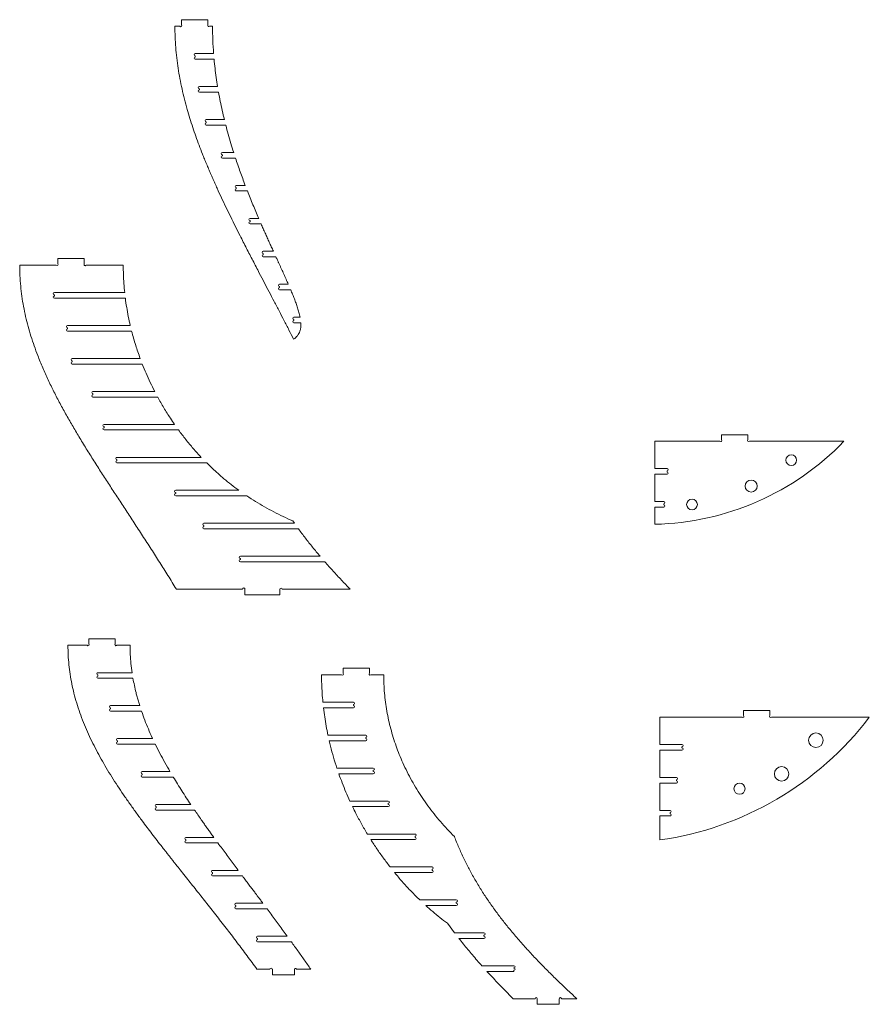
# Model space of a CAD drawing. Header units: millimetres. Extents: x -2409 to 2875, y -3055 to 3327.
# Tile 8 of 8: x 941 to 2875, y 802 to 3043. Entities that reach past the tile are written whole.
import ezdxf

# ---------------------------------------------------------------- set-up
doc = ezdxf.new("R2010")
doc.units = ezdxf.units.MM

msp = doc.modelspace()

# ---------------------------------------------------------------- linework, layer by layer
at = {"color": 7, "linetype": 'Continuous', "lineweight": 15}
for p, q in [((1305.73, 3028.144), (1294.414, 3028.144)), ((1309.669, 3043.144), (1309.669, 3031.223)), ((1309.669, 3043.144), (1369.669, 3043.144)), ((1369.669, 3043.144), (1369.669, 3031.498)), ((1380.056, 3028.144), (1373.378, 3028.144)), ((1340.5, 2965.844), (1382.451, 2965.844)), ((1340.5, 2958.144), (1340.5, 2960.844)), ((1383.518, 2953.144), (1340.5, 2953.144)), ((1350.035, 2890.845), (1391.504, 2890.845)), ((1350.035, 2883.144), (1350.035, 2885.844)), ((1393.68, 2878.144), (1350.035, 2878.144)), ((1365.391, 2815.844), (1406.915, 2815.844)), ((1365.391, 2808.145), (1365.391, 2810.844)), ((1410.117, 2803.144), (1365.391, 2803.144)), ((1402.493, 2740.844), (1428.145, 2740.844)), ((1402.493, 2733.144), (1402.493, 2735.844)), ((1432.27, 2728.144), (1402.493, 2728.144)), ((1433.876, 2665.844), (1454.501, 2665.844)), ((1433.876, 2658.144), (1433.876, 2660.845)), ((1459.41, 2653.144), (1433.876, 2653.144)), ((1465.414, 2590.844), (1485.066, 2590.844)), ((1465.414, 2583.144), (1465.414, 2585.844)), ((1490.573, 2578.144), (1465.414, 2578.144)), ((1495.408, 2515.845), (1518.525, 2515.845)), ((1495.408, 2508.144), (1495.408, 2510.844)), ((1028.072, 2499.093), (1028.072, 2487.516)), ((1028.072, 2499.093), (1088.072, 2499.093)), ((1088.072, 2499.093), (1088.072, 2487.057)), ((1524.337, 2503.144), (1495.408, 2503.144)), ((1024.428, 2484.093), (941.15, 2484.093)), ((1176.792, 2484.093), (1092.099, 2484.093)), ((1020.181, 2421.793), (1180.09, 2421.793)), ((1532.717, 2440.844), (1552.485, 2440.844)), ((1532.717, 2433.145), (1532.717, 2435.844)), ((1557.936, 2428.144), (1532.717, 2428.144)), ((1020.181, 2414.093), (1020.181, 2416.793)), ((1181.572, 2409.093), (1020.181, 2409.093)), ((1565.024, 2365.844), (1579.247, 2365.844)), ((1565.024, 2358.144), (1565.024, 2360.844)), ((1049.972, 2346.793), (1192.833, 2346.793)), ((1049.972, 2339.093), (1049.972, 2341.793)), ((1195.95, 2334.093), (1049.972, 2334.093)), ((1580.97, 2353.144), (1565.024, 2353.144)), ((1060.924, 2271.793), (1215.389, 2271.793)), ((1060.924, 2264.093), (1060.924, 2266.793)), ((1220.22, 2259.093), (1060.924, 2259.093)), ((1107.784, 2196.793), (1248.444, 2196.793)), ((1107.784, 2189.093), (1107.784, 2191.793)), ((1255.173, 2184.093), (1107.784, 2184.093)), ((1133.148, 2121.793), (1293.578, 2121.793)), ((1133.148, 2114.093), (1133.148, 2116.793)), ((1302.625, 2109.093), (1133.148, 2109.093)), ((2538.511, 2098.377), (2538.511, 2086.759)), ((2538.511, 2098.377), (2598.511, 2098.377)), ((2598.511, 2098.377), (2598.511, 2087.148)), ((2386.247, 2083.377), (2386.247, 2021.076)), ((2534.828, 2083.377), (2386.247, 2083.377)), ((2816.914, 2083.377), (2601.794, 2083.377)), ((1162.556, 2046.793), (1354.387, 2046.793)), ((1162.556, 2039.093), (1162.556, 2041.793)), ((1366.729, 2034.093), (1162.556, 2034.093)), ((2414.734, 2021.076), (2386.247, 2021.076)), ((2386.247, 2008.377), (2386.247, 1946.077)), ((2386.247, 2008.377), (2414.734, 2008.377)), ((2414.734, 2013.377), (2414.734, 2016.077)), ((1296.167, 1971.793), (1439.674, 1971.793)), ((1296.167, 1964.093), (1296.167, 1966.793)), ((1457.868, 1959.093), (1296.167, 1959.093)), ((2406.983, 1946.077), (2386.247, 1946.077)), ((2386.247, 1933.376), (2386.247, 1894.384)), ((2386.247, 1933.376), (2406.983, 1933.376)), ((2406.983, 1938.376), (2406.983, 1941.077)), ((1360.516, 1896.793), (1566.285, 1896.793)), ((1360.516, 1889.093), (1360.516, 1891.793)), ((1575.397, 1884.093), (1360.516, 1884.093)), ((1566.285, 1896.793), (1562.561, 1902.122)), ((1443.377, 1821.793), (1624.68, 1821.793)), ((1443.377, 1814.093), (1443.377, 1816.793)), ((1635.61, 1809.093), (1443.377, 1809.093)), ((1297.643, 1746.793), (1448.547, 1746.793)), ((1453.493, 1746.793), (1453.493, 1734.093)), ((1453.493, 1734.093), (1533.493, 1734.093)), ((1533.493, 1746.58), (1533.493, 1746.793)), ((1533.493, 1734.093), (1533.493, 1746.58)), ((1538.488, 1746.793), (1693.004, 1746.793)), ((1094.706, 1618.86), (1050.913, 1618.86)), ((1098.514, 1633.86), (1098.514, 1622.099)), ((1098.514, 1633.86), (1158.514, 1633.86)), ((1158.514, 1633.86), (1158.514, 1622.037)), ((1192.335, 1618.86), (1162.376, 1618.86)), ((1118.984, 1556.56), (1196.9, 1556.56)), ((1118.984, 1548.86), (1118.984, 1551.56)), ((1673.663, 1551.559), (1628.131, 1551.559)), ((1677.316, 1566.559), (1677.316, 1554.974)), ((1677.316, 1566.559), (1737.316, 1566.559)), ((1737.316, 1566.559), (1737.316, 1555.759)), ((1769.552, 1551.559), (1740.028, 1551.559)), ((1198.945, 1543.86), (1118.984, 1543.86)), ((1148.105, 1481.56), (1214.275, 1481.56)), ((1700.668, 1489.259), (1631.114, 1489.259)), ((1700.668, 1481.559), (1700.668, 1484.259)), ((1148.105, 1473.86), (1148.105, 1476.56)), ((1218.444, 1468.86), (1148.105, 1468.86)), ((1632.455, 1476.559), (1700.668, 1476.559)), ((2588.547, 1470.263), (2588.547, 1459.096)), ((2588.547, 1470.263), (2648.547, 1470.263)), ((2648.547, 1470.263), (2648.547, 1459.081)), ((2397.934, 1392.963), (2397.934, 1455.263)), ((2585.336, 1455.263), (2397.934, 1455.263)), ((2874.68, 1455.263), (2651.776, 1455.263)), ((1728.948, 1414.259), (1642.643, 1414.259)), ((1163.632, 1406.56), (1243.633, 1406.56)), ((1163.632, 1398.86), (1163.632, 1401.56)), ((1249.67, 1393.86), (1163.632, 1393.86)), ((1645.463, 1401.559), (1728.948, 1401.559)), ((1728.948, 1406.559), (1728.948, 1409.259)), ((2448.346, 1392.963), (2397.934, 1392.963)), ((2397.934, 1317.963), (2397.934, 1380.263)), ((2397.934, 1380.263), (2448.346, 1380.263)), ((2448.346, 1385.263), (2448.346, 1387.963)), ((1219.815, 1331.56), (1283.147, 1331.56)), ((1219.815, 1323.86), (1219.815, 1326.56)), ((1745.8, 1339.259), (1663.01, 1339.259)), ((1667.358, 1326.559), (1745.8, 1326.559)), ((1745.8, 1331.559), (1745.8, 1334.259)), ((1290.679, 1318.86), (1219.815, 1318.86)), ((2435.597, 1317.963), (2397.934, 1317.963)), ((2397.934, 1242.963), (2397.934, 1305.263)), ((2397.934, 1305.263), (2435.597, 1305.263)), ((2435.597, 1310.263), (2435.597, 1312.963)), ((1251.679, 1256.56), (1330.455, 1256.56)), ((1779.869, 1264.259), (1692.634, 1264.259)), ((1779.869, 1256.559), (1779.869, 1259.259)), ((1251.679, 1248.86), (1251.679, 1251.56)), ((1339.055, 1243.86), (1251.679, 1243.86)), ((1698.619, 1251.559), (1779.869, 1251.559)), ((2421.303, 1242.963), (2397.934, 1242.963)), ((2421.303, 1235.263), (2421.303, 1237.963)), ((2397.934, 1175.74), (2397.934, 1230.263)), ((2397.934, 1230.263), (2421.303, 1230.263)), ((1841.042, 1189.259), (1732.381, 1189.259)), ((1319.563, 1181.56), (1383.026, 1181.56)), ((1319.563, 1173.86), (1319.563, 1176.56)), ((1392.274, 1168.86), (1319.563, 1168.86)), ((1740.22, 1176.559), (1841.042, 1176.559)), ((1841.042, 1181.559), (1841.042, 1184.259)), ((1380.045, 1106.56), (1438.475, 1106.56)), ((1380.045, 1098.86), (1380.045, 1101.56)), ((1879.617, 1114.259), (1784.04, 1114.259)), ((1794.199, 1101.559), (1879.617, 1101.559)), ((1879.617, 1106.559), (1879.617, 1109.259)), ((1447.996, 1093.86), (1380.045, 1093.86)), ((1433.091, 1031.56), (1494.746, 1031.56)), ((1934.741, 1039.259), (1851.655, 1039.259)), ((1934.741, 1031.559), (1934.741, 1034.259)), ((1433.091, 1023.86), (1433.091, 1026.56)), ((1504.23, 1018.86), (1433.091, 1018.86)), ((1865.257, 1026.559), (1934.741, 1026.559)), ((1914.464, 986.075), (1930.793, 964.259)), ((1997.739, 964.259), (1930.793, 964.259)), ((1482.309, 956.56), (1550.18, 956.56)), ((1482.309, 948.86), (1482.309, 951.56)), ((1559.386, 943.86), (1482.309, 943.86)), ((1940.67, 951.559), (1997.739, 951.559)), ((1997.739, 956.559), (1997.739, 959.259)), ((1481.011, 881.56), (1510.706, 881.56)), ((1515.702, 881.56), (1516.274, 881.56)), ((1516.274, 881.56), (1516.274, 868.86)), ((1566.274, 868.86), (1566.274, 880.141)), ((1571.068, 881.56), (1603.544, 881.56)), ((2065.988, 889.259), (1993.022, 889.259)), ((2004.473, 876.559), (2065.988, 876.559)), ((2065.988, 883.961), (2065.988, 884.259)), ((2065.988, 876.559), (2065.988, 878.961)), ((1516.274, 868.86), (1566.274, 868.86)), ((2114.14, 814.259), (2064.222, 814.259)), ((2119.138, 814.115), (2119.138, 814.259)), ((2119.138, 801.559), (2119.138, 814.115)), ((2169.138, 814.259), (2169.138, 801.559)), ((2209.225, 814.259), (2174.13, 814.259)), ((2119.138, 801.559), (2169.138, 801.559))]:
    msp.add_line(p, q, dxfattribs=at)
for centre, radius in [((2697.125, 2040.437), 12.225), ((2605.798, 1981.449), 13.667), ((2471.209, 1939.5), 12.225), ((2753.107, 1402.768), 16.663), ((2675.046, 1326.181), 16.467), ((2579.312, 1292.305), 12.67)]:
    msp.add_circle(centre, radius, dxfattribs=at)
for centre, radius, start, end in [((1307.699, 3029.684), 2.5, 218.003286, 38.003286), ((1371.524, 3029.821), 2.5, 137.877746, 317.877746), ((1340.5, 2963.344), 2.5, 90, 270), ((1340.5, 2955.644), 2.5, 90, 270), ((1350.035, 2888.344), 2.5, 90, 270), ((1350.035, 2880.644), 2.5, 90, 270), ((1365.391, 2813.344), 2.5, 90, 270), ((1365.391, 2805.644), 2.5, 90, 270), ((1402.493, 2738.344), 2.5, 90, 270), ((1402.493, 2730.644), 2.5, 90, 270), ((1433.876, 2663.344), 2.5, 90, 270), ((1433.876, 2655.644), 2.5, 90, 270), ((1465.414, 2588.344), 2.5, 90, 270), ((1465.414, 2580.644), 2.5, 90, 270), ((1495.408, 2513.344), 2.5, 90, 270), ((1495.408, 2505.644), 2.5, 90, 270), ((1026.25, 2485.805), 2.5, 223.206193, 43.206193), ((1090.086, 2485.575), 2.5, 143.643341, 323.643341), ((1020.181, 2419.293), 2.5, 90, 270), ((1532.717, 2438.344), 2.5, 90, 270), ((1532.717, 2430.644), 2.5, 90, 270), ((1020.181, 2411.593), 2.5, 90, 270), ((1565.024, 2363.344), 2.5, 90, 270), ((1565.024, 2355.644), 2.5, 90, 270), ((1049.972, 2344.293), 2.5, 90, 270), ((1049.972, 2336.593), 2.5, 90, 270), ((1060.924, 2269.293), 2.5, 90, 270), ((1060.924, 2261.593), 2.5, 90, 270), ((1107.784, 2194.293), 2.5, 90, 270), ((1107.784, 2186.593), 2.5, 90, 270), ((1133.148, 2119.293), 2.5, 90, 270), ((1133.148, 2111.593), 2.5, 90, 270), ((2536.669, 2085.068), 2.5, 222.564348, 42.564348), ((2600.152, 2085.262), 2.5, 131.041864, 311.041864), ((2372.587, 2510.699), 616.466, 271.269657, 316.117571), ((1162.556, 2044.293), 2.5, 90, 270), ((1162.556, 2036.593), 2.5, 90, 270), ((2414.734, 2018.577), 2.5, 270, 90), ((2414.734, 2010.877), 2.5, 270, 90), ((1296.167, 1969.293), 2.5, 90, 270), ((1296.167, 1961.593), 2.5, 90, 270), ((2406.983, 1943.577), 2.5, 270, 90), ((2406.983, 1935.877), 2.5, 270, 90), ((1360.516, 1894.293), 2.5, 90, 270), ((1360.516, 1886.593), 2.5, 90, 270), ((1443.377, 1819.293), 2.5, 90, 270), ((1443.377, 1811.593), 2.5, 90, 270), ((1451.02, 1747.159), 2.5, 351.580373, 188.419627), ((1535.99, 1746.687), 2.5, 2.447475, 177.552525), ((1096.61, 1620.48), 2.5, 220.379916, 40.379916), ((1160.445, 1620.448), 2.5, 140.552541, 320.552541), ((1118.984, 1554.06), 2.5, 90, 270), ((1118.984, 1546.36), 2.5, 90, 270), ((1675.489, 1553.267), 2.5, 223.074598, 43.074598), ((1738.672, 1553.659), 2.5, 122.858906, 302.858906), ((1148.105, 1479.06), 2.5, 90, 270), ((1700.668, 1486.759), 2.5, 270, 90), ((1700.668, 1479.059), 2.5, 270, 90), ((1148.105, 1471.36), 2.5, 90, 270), ((2586.942, 1457.18), 2.5, 230.03637, 50.03637), ((2650.162, 1457.172), 2.5, 130.221854, 310.221854), ((2297.096, 1894.049), 725.352, 277.991084, 322.776344), ((1728.948, 1411.759), 2.5, 270, 90), ((1163.632, 1404.06), 2.5, 90, 270), ((1163.632, 1396.36), 2.5, 90, 270), ((1728.948, 1404.059), 2.5, 270, 90), ((2448.346, 1390.463), 2.5, 270, 90), ((2448.346, 1382.763), 2.5, 270, 90), ((1219.815, 1329.06), 2.5, 90, 270), ((1219.815, 1321.36), 2.5, 90, 270), ((1745.8, 1336.759), 2.5, 270, 90), ((1745.8, 1329.059), 2.5, 270, 90), ((2435.597, 1315.463), 2.5, 270, 90), ((2435.597, 1307.763), 2.5, 270, 90), ((1251.679, 1254.06), 2.5, 90, 270), ((1779.869, 1261.759), 2.5, 270, 90), ((1779.869, 1254.059), 2.5, 270, 90), ((1251.679, 1246.36), 2.5, 90, 270), ((2421.303, 1240.463), 2.5, 270, 90), ((2421.303, 1232.763), 2.5, 270, 90), ((1841.042, 1186.759), 2.5, 270, 90), ((1319.563, 1179.06), 2.5, 90, 270), ((1319.563, 1171.36), 2.5, 90, 270), ((1841.042, 1179.059), 2.5, 270, 90), ((1380.045, 1104.06), 2.5, 90, 270), ((1380.045, 1096.36), 2.5, 90, 270), ((1879.617, 1111.759), 2.5, 270, 90), ((1879.617, 1104.059), 2.5, 270, 90), ((1433.091, 1029.06), 2.5, 90, 270), ((1934.741, 1036.759), 2.5, 270, 90), ((1934.741, 1029.059), 2.5, 270, 90), ((1433.091, 1021.36), 2.5, 90, 270), ((1997.739, 961.759), 2.5, 270, 90), ((1482.309, 954.06), 2.5, 90, 270), ((1482.309, 946.36), 2.5, 90, 270), ((1997.739, 954.059), 2.5, 270, 90), ((1513.204, 881.461), 2.5, 2.262557, 177.737443), ((1568.671, 880.85), 2.5, 16.488978, 196.488978), ((2065.988, 886.759), 2.5, 270, 90), ((2065.988, 881.461), 2.5, 270, 90), ((2116.639, 814.187), 2.5, 1.657057, 178.342943), ((2171.634, 814.4), 2.5, 356.768576, 183.231424)]:
    msp.add_arc(centre, radius, start, end, dxfattribs=at)
for points, knots in [([(1294.414, 3028.144), (1294.505, 3020.145), (1294.689, 3004.095), (1296.151, 2980.156), (1298.458, 2956.259), (1301.636, 2932.612), (1305.658, 2908.971), (1310.442, 2885.594), (1316.004, 2862.181), (1322, 2839.879), (1328.387, 2818.354), (1334.953, 2797.929), (1341.987, 2777.521), (1349.371, 2757.358), (1355.982, 2740.238), (1361.633, 2726.125), (1366.258, 2714.851), (1370.943, 2703.689), (1375.681, 2692.633), (1380.467, 2681.672), (1385.428, 2670.515), (1392.053, 2655.864), (1400.556, 2637.489), (1410.816, 2615.885), (1421.445, 2593.994), (1432.028, 2572.599), (1441.654, 2553.436), (1450.035, 2536.919), (1457.36, 2522.586), (1464.611, 2508.482), (1471.846, 2494.476), (1479.118, 2480.455), (1487.741, 2463.879), (1497.612, 2444.952), (1508.846, 2423.442), (1520.305, 2401.491), (1531.578, 2379.842), (1542.84, 2358.128), (1553.703, 2337.08), (1561.046, 2322.723), (1564.587, 2315.8)], [0, 0, 0, 0, 0.03119309, 0.06258225, 0.09349157, 0.12479752, 0.1556023, 0.18699262, 0.21783067, 0.24942944, 0.27703662, 0.30537898, 0.33308743, 0.3612081, 0.38910891, 0.4046497, 0.42048904, 0.43662769, 0.45185784, 0.46739428, 0.48326598, 0.49947422, 0.53009675, 0.56221912, 0.5927372, 0.62499265, 0.65529936, 0.67636315, 0.69721958, 0.71806789, 0.73820581, 0.7586931, 0.77966003, 0.8110707, 0.84193639, 0.87428826, 0.90763428, 0.93711763, 0.96967552, 1, 1, 1, 1]), ([(1382.451, 2965.844), (1381.755, 2976.216), (1380.362, 2996.96), (1380.158, 3017.75), (1380.056, 3028.144)], [0, 0, 0, 0, 0.500001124, 1, 1, 1, 1]), ([(1391.504, 2890.845), (1390.417, 2897.765), (1388.254, 2911.541), (1385.582, 2932.314), (1384.208, 2946.182), (1383.518, 2953.144)], [0, 0, 0, 0, 0.334520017, 0.665910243, 1, 1, 1, 1]), ([(1406.915, 2815.844), (1405.278, 2822.686), (1401.985, 2836.451), (1397.559, 2857.221), (1394.971, 2871.182), (1393.68, 2878.144)], [0, 0, 0, 0, 0.33129646, 0.66653284, 1, 1, 1, 1]), ([(1428.145, 2740.844), (1425.991, 2747.721), (1421.678, 2761.484), (1415.654, 2782.252), (1411.961, 2796.186), (1410.117, 2803.144)], [0, 0, 0, 0, 0.33330954, 0.66704162, 1, 1, 1, 1]), ([(1454.501, 2665.844), (1452.531, 2671.049), (1448.629, 2681.361), (1442.998, 2696.88), (1437.525, 2712.432), (1434.028, 2722.888), (1432.27, 2728.144)], [0, 0, 0, 0, 0.25235468, 0.50003275, 0.74862907, 1, 1, 1, 1]), ([(1485.066, 2590.845), (1482.855, 2596.009), (1478.47, 2606.251), (1471.98, 2621.824), (1465.614, 2637.417), (1461.461, 2647.946), (1459.41, 2653.145)], [0, 0, 0, 0, 0.25011123, 0.49604549, 0.75119126, 1, 1, 1, 1]), ([(1518.525, 2515.845), (1516.921, 2519.356), (1513.808, 2526.174), (1509.119, 2536.501), (1504.49, 2546.758), (1499.803, 2557.223), (1495.168, 2567.659), (1492.098, 2574.663), (1490.573, 2578.144)], [0, 0, 0, 0, 0.16960225, 0.32928354, 0.49829716, 0.66401211, 0.83302166, 1, 1, 1, 1]), ([(1552.485, 2440.844), (1550.794, 2444.697), (1547.424, 2452.375), (1542.265, 2463.858), (1538.326, 2472.545), (1535.689, 2478.333), (1534.341, 2481.288), (1532.982, 2484.262), (1531.622, 2487.238), (1530.325, 2490.071), (1529.045, 2492.866), (1527.625, 2495.966), (1526.028, 2499.453), (1524.904, 2501.907), (1524.337, 2503.144)], [0, 0, 0, 0, 0.18460371, 0.36799073, 0.55241509, 0.60312757, 0.64711038, 0.69494124, 0.74662931, 0.7906856, 0.83167318, 0.8815425, 0.94029354, 1, 1, 1, 1]), ([(941.15, 2484.093), (941.258, 2476.205), (941.475, 2460.4), (943.212, 2436.844), (945.953, 2413.432), (949.744, 2390.274), (954.5, 2367.42), (960.165, 2344.847), (966.673, 2322.557), (974.01, 2300.408), (982.872, 2276.363), (993.436, 2250.516), (1005.813, 2223.013), (1019.006, 2195.923), (1032.902, 2169.196), (1047.409, 2142.761), (1062.431, 2116.573), (1078.252, 2089.977), (1094.829, 2062.934), (1112.112, 2035.411), (1129.693, 2007.912), (1147.326, 1980.676), (1165.203, 1953.275), (1183.228, 1925.743), (1201.829, 1897.32), (1220.991, 1867.919), (1240.434, 1837.849), (1259.757, 1807.6), (1278.799, 1777.393), (1291.313, 1757.073), (1297.643, 1746.793)], [0, 0, 0, 0, 0.028509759, 0.057116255, 0.085325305, 0.113683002, 0.141899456, 0.169673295, 0.197778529, 0.225808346, 0.253986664, 0.290384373, 0.326707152, 0.362974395, 0.399272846, 0.435573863, 0.471953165, 0.508386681, 0.547419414, 0.58659316, 0.625851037, 0.665383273, 0.70386311, 0.744099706, 0.784324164, 0.826634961, 0.870942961, 0.913746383, 0.95636828, 1, 1, 1, 1]), ([(1180.09, 2421.793), (1179.433, 2428.69), (1178.117, 2442.501), (1177.013, 2463.284), (1176.866, 2477.161), (1176.792, 2484.093)], [0, 0, 0, 0, 0.33300088, 0.66677733, 1, 1, 1, 1]), ([(1579.247, 2365.844), (1578.445, 2369.452), (1576.858, 2376.589), (1573.644, 2387.093), (1570.104, 2397.455), (1566.241, 2407.758), (1562.182, 2417.988), (1559.352, 2424.757), (1557.936, 2428.144)], [0, 0, 0, 0, 0.16805701, 0.33250586, 0.49932688, 0.66622027, 0.832997, 1, 1, 1, 1]), ([(1192.833, 2346.793), (1191.294, 2353.672), (1188.222, 2367.402), (1184.461, 2388.184), (1182.536, 2402.116), (1181.572, 2409.093)], [0, 0, 0, 0, 0.33386598, 0.66636374, 1, 1, 1, 1]), ([(1215.389, 2271.793), (1213.598, 2276.761), (1210.019, 2286.683), (1205.014, 2302.056), (1200.254, 2317.839), (1197.383, 2328.682), (1195.95, 2334.093)], [0, 0, 0, 0, 0.24263638, 0.48463707, 0.74279125, 1, 1, 1, 1]), ([(1564.587, 2315.8), (1566.176, 2316.979), (1569.35, 2319.336), (1573.428, 2323.68), (1576.728, 2328.617), (1578.818, 2333.461), (1580.048, 2337.883), (1580.727, 2341.776), (1581.199, 2346.873), (1581.06, 2350.673), (1580.97, 2353.144)], [0, 0, 0, 0, 0.138116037, 0.275969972, 0.414137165, 0.551343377, 0.642743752, 0.734507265, 0.827326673, 1, 1, 1, 1]), ([(1248.444, 2196.793), (1245.011, 2203.613), (1238.163, 2217.218), (1228.747, 2238), (1223.06, 2252.069), (1220.22, 2259.093)], [0, 0, 0, 0, 0.33471534, 0.66780369, 1, 1, 1, 1]), ([(1293.578, 2121.793), (1290.414, 2126.426), (1281.954, 2138.812), (1268.951, 2159.482), (1259.768, 2175.885), (1255.173, 2184.093)], [0, 0, 0, 0, 0.22985594, 0.61459803, 1, 1, 1, 1]), ([(1354.387, 2046.793), (1348.273, 2053.437), (1336.075, 2066.692), (1318.812, 2087.492), (1308.025, 2101.887), (1302.625, 2109.093)], [0, 0, 0, 0, 0.33420168, 0.66670775, 1, 1, 1, 1]), ([(1439.674, 1971.793), (1433.93, 1976.051), (1422.445, 1984.564), (1406.77, 1997.311), (1392.427, 2009.717), (1379.353, 2021.674), (1370.932, 2029.958), (1366.729, 2034.093)], [0, 0, 0, 0, 0.22334676, 0.44659916, 0.63098802, 0.81577743, 1, 1, 1, 1]), ([(1562.561, 1902.122), (1555.213, 1905.409), (1540.635, 1911.932), (1519.209, 1922.631), (1498.295, 1933.978), (1477.763, 1946.058), (1464.512, 1954.74), (1457.868, 1959.093)], [0, 0, 0, 0, 0.20233641, 0.40140283, 0.60183408, 0.8003544, 1, 1, 1, 1]), ([(1624.68, 1821.793), (1619.013, 1828.552), (1607.673, 1842.075), (1591.205, 1862.823), (1580.667, 1877.001), (1575.397, 1884.093)], [0, 0, 0, 0, 0.33302717, 0.66637011, 1, 1, 1, 1]), ([(1693.004, 1746.793), (1686.488, 1753.592), (1673.457, 1767.187), (1654.289, 1787.928), (1641.835, 1802.04), (1635.61, 1809.093)], [0, 0, 0, 0, 0.33347003, 0.66689048, 1, 1, 1, 1]), ([(1050.913, 1618.86), (1051.021, 1611.478), (1051.238, 1596.71), (1052.986, 1574.669), (1055.754, 1552.812), (1059.617, 1531.108), (1064.594, 1509.238), (1070.719, 1487.199), (1077.96, 1465.107), (1086.154, 1443.309), (1095.2, 1421.865), (1105.004, 1400.8), (1115.464, 1380.129), (1126.507, 1359.834), (1138.247, 1339.559), (1150.68, 1319.245), (1163.772, 1298.873), (1177.284, 1278.713), (1191.16, 1258.742), (1205.361, 1238.921), (1218.656, 1220.837), (1230.969, 1204.401), (1242.291, 1189.5), (1253.693, 1174.672), (1263.124, 1162.528), (1270.339, 1153.292), (1275.489, 1146.721), (1280.662, 1140.14), (1285.857, 1133.547), (1291.027, 1127.001), (1296.198, 1120.467), (1303.075, 1111.79), (1312.22, 1100.275), (1323.202, 1086.468), (1334.622, 1072.116), (1345.526, 1058.401), (1356.503, 1044.568), (1371.336, 1025.822), (1390.563, 1001.375), (1413.604, 971.717), (1436.403, 941.876), (1458.868, 911.95), (1473.582, 891.755), (1481.011, 881.56)], [0, 0, 0, 0, 0.025490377, 0.050999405, 0.076309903, 0.101555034, 0.127100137, 0.153743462, 0.180525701, 0.207362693, 0.234145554, 0.260887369, 0.287590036, 0.31414159, 0.340672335, 0.368493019, 0.396387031, 0.424300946, 0.452304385, 0.480369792, 0.508508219, 0.529819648, 0.551296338, 0.573139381, 0.594418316, 0.604398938, 0.613615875, 0.623252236, 0.6333082, 0.642603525, 0.652059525, 0.662085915, 0.680842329, 0.702844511, 0.723012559, 0.744185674, 0.763355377, 0.784002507, 0.826740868, 0.870770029, 0.913706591, 0.956434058, 1, 1, 1, 1]), ([(1196.9, 1556.56), (1195.994, 1563.425), (1194.177, 1577.2), (1192.642, 1597.999), (1192.437, 1611.914), (1192.335, 1618.86)], [0, 0, 0, 0, 0.33225457, 0.66669283, 1, 1, 1, 1]), ([(1628.131, 1551.559), (1628.197, 1544.635), (1628.33, 1530.78), (1629.325, 1509.999), (1630.517, 1496.177), (1631.114, 1489.259)], [0, 0, 0, 0, 0.332945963, 0.666167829, 1, 1, 1, 1]), ([(1930.321, 1183.541), (1924.9, 1189.065), (1914.099, 1200.074), (1898.734, 1217.33), (1884.071, 1235.049), (1870.152, 1253.32), (1857.07, 1272), (1844.823, 1291.097), (1833.401, 1310.631), (1822.792, 1330.661), (1813.315, 1350.58), (1804.958, 1370.213), (1797.645, 1389.526), (1791.146, 1409.063), (1785.474, 1428.806), (1780.626, 1448.797), (1776.624, 1469), (1773.478, 1489.434), (1771.231, 1510.025), (1769.815, 1530.757), (1769.64, 1544.625), (1769.552, 1551.559)], [0, 0, 0, 0, 0.056316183, 0.11222721, 0.168089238, 0.223664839, 0.279339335, 0.334011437, 0.388720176, 0.443976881, 0.498915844, 0.549204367, 0.599219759, 0.649166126, 0.699007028, 0.748667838, 0.798830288, 0.848845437, 0.89908156, 0.949536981, 1, 1, 1, 1]), ([(1214.275, 1481.56), (1213.261, 1484.845), (1211.235, 1491.408), (1208.451, 1501.289), (1205.314, 1513.315), (1202.003, 1527.47), (1199.96, 1538.419), (1198.945, 1543.86)], [0, 0, 0, 0, 0.16062857, 0.32094396, 0.47963103, 0.74137574, 1, 1, 1, 1]), ([(1243.633, 1406.56), (1243.326, 1407.225), (1239.979, 1414.457), (1233.84, 1428.368), (1225.671, 1448.453), (1220.85, 1462.067), (1218.444, 1468.86)], [0, 0, 0, 0, 0.03269067, 0.35560096, 0.67844519, 1, 1, 1, 1]), ([(1632.455, 1476.559), (1633.325, 1469.594), (1635.065, 1455.679), (1638.466, 1434.899), (1641.249, 1421.147), (1642.643, 1414.259)], [0, 0, 0, 0, 0.33345929, 0.66618139, 1, 1, 1, 1]), ([(1283.147, 1331.56), (1279.224, 1338.374), (1271.376, 1352.003), (1260.171, 1372.756), (1253.169, 1386.829), (1249.67, 1393.86)], [0, 0, 0, 0, 0.33342679, 0.66695551, 1, 1, 1, 1]), ([(1645.463, 1401.559), (1646.449, 1397.421), (1649.441, 1384.86), (1655.085, 1364.021), (1660.367, 1347.516), (1663.01, 1339.259)], [0, 0, 0, 0, 0.197116, 0.59830298, 1, 1, 1, 1]), ([(1667.358, 1326.559), (1669.921, 1319.509), (1675.031, 1305.45), (1683.469, 1284.674), (1689.578, 1271.065), (1692.634, 1264.259)], [0, 0, 0, 0, 0.33460939, 0.66722784, 1, 1, 1, 1]), ([(1330.455, 1256.56), (1327.04, 1261.677), (1320.213, 1271.906), (1310.164, 1287.428), (1300.281, 1303.055), (1293.872, 1313.604), (1290.679, 1318.86)], [0, 0, 0, 0, 0.24965117, 0.49909026, 0.75042, 1, 1, 1, 1]), ([(1383.026, 1181.56), (1381.072, 1184.259), (1377.223, 1189.575), (1371.452, 1197.608), (1365.72, 1205.637), (1360.019, 1213.681), (1353.633, 1222.761), (1346.645, 1232.788), (1341.559, 1240.208), (1339.055, 1243.86)], [0, 0, 0, 0, 0.13106689, 0.2582269, 0.38911448, 0.51916971, 0.64610374, 0.82581243, 1, 1, 1, 1]), ([(1698.619, 1251.559), (1701.187, 1246.337), (1707.678, 1233.137), (1718.805, 1212.282), (1727.851, 1196.941), (1732.381, 1189.259)], [0, 0, 0, 0, 0.24628312, 0.62258369, 1, 1, 1, 1]), ([(1438.475, 1106.56), (1435.412, 1110.652), (1429.288, 1118.835), (1420.026, 1131.258), (1410.809, 1143.672), (1401.518, 1156.244), (1395.396, 1164.6), (1392.274, 1168.86)], [0, 0, 0, 0, 0.19769047, 0.39535883, 0.59933109, 0.79571928, 1, 1, 1, 1]), ([(1740.22, 1176.559), (1744.807, 1169.447), (1753.987, 1155.211), (1768.601, 1134.426), (1778.897, 1120.977), (1784.04, 1114.259)], [0, 0, 0, 0, 0.33319066, 0.66689638, 1, 1, 1, 1]), ([(2209.225, 814.259), (2201.396, 821.499), (2185.745, 835.973), (2162.659, 858.062), (2139.951, 880.476), (2117.71, 903.287), (2095.994, 926.546), (2074.874, 950.309), (2055.437, 973.433), (2037.642, 995.867), (2021.42, 1017.558), (2005.845, 1039.777), (1990.966, 1062.572), (1976.929, 1085.839), (1963.778, 1109.577), (1951.601, 1133.754), (1940.317, 1158.387), (1933.649, 1175.166), (1930.321, 1183.541)], [0, 0, 0, 0, 0.06849222, 0.1369179, 0.2052118, 0.27342487, 0.34153028, 0.40958237, 0.47760348, 0.53552608, 0.59348099, 0.6515488, 0.70978284, 0.76828839, 0.82604839, 0.88403976, 0.9421264, 1, 1, 1, 1]), ([(1794.199, 1101.559), (1794.916, 1100.686), (1801.386, 1092.802), (1813.936, 1078.205), (1832.33, 1058.241), (1845.221, 1045.58), (1851.655, 1039.259)], [0, 0, 0, 0, 0.03996951, 0.36082888, 0.68092757, 1, 1, 1, 1]), ([(1494.746, 1031.56), (1493.021, 1033.865), (1489.483, 1038.593), (1484.485, 1045.262), (1479.515, 1051.889), (1474.417, 1058.679), (1469.584, 1065.116), (1465.32, 1070.791), (1461.872, 1075.382), (1458.49, 1079.884), (1455.108, 1084.386), (1451.61, 1089.045), (1449.24, 1092.203), (1447.996, 1093.86)], [0, 0, 0, 0, 0.11087759, 0.2274429, 0.32099376, 0.42993509, 0.55447425, 0.6310315, 0.70332603, 0.77561934, 0.84791218, 0.92020915, 1, 1, 1, 1]), ([(1550.18, 956.56), (1547.166, 960.696), (1541.074, 969.053), (1531.925, 981.51), (1522.712, 993.993), (1513.502, 1006.414), (1507.32, 1014.713), (1504.23, 1018.86)], [0, 0, 0, 0, 0.19833608, 0.40077663, 0.59894149, 0.79959634, 1, 1, 1, 1]), ([(1865.257, 1026.559), (1870.517, 1021.874), (1881.088, 1012.459), (1897.496, 998.947), (1908.814, 990.362), (1914.464, 986.075)], [0, 0, 0, 0, 0.33147387, 0.666211, 1, 1, 1, 1]), ([(1603.544, 881.56), (1598.657, 888.562), (1588.961, 902.455), (1574.242, 923.223), (1564.359, 936.952), (1559.387, 943.86)], [0, 0, 0, 0, 0.33545222, 0.66559473, 1, 1, 1, 1]), ([(1940.67, 951.559), (1944.087, 947.259), (1950.818, 938.789), (1961.098, 926.278), (1971.492, 913.92), (1982.13, 901.556), (1989.382, 893.369), (1993.022, 889.259)], [0, 0, 0, 0, 0.20246006, 0.39878441, 0.59684435, 0.79764558, 1, 1, 1, 1]), ([(2004.473, 876.559), (2008.351, 872.333), (2016.172, 863.809), (2028.038, 851.219), (2039.981, 838.782), (2052.011, 826.478), (2060.124, 818.36), (2064.222, 814.259)], [0, 0, 0, 0, 0.19932025, 0.40202918, 0.6011706, 0.79852487, 1, 1, 1, 1])]:
    msp.add_open_spline(points, degree=3, knots=knots, dxfattribs=at)

doc.saveas('drawing.dxf')
